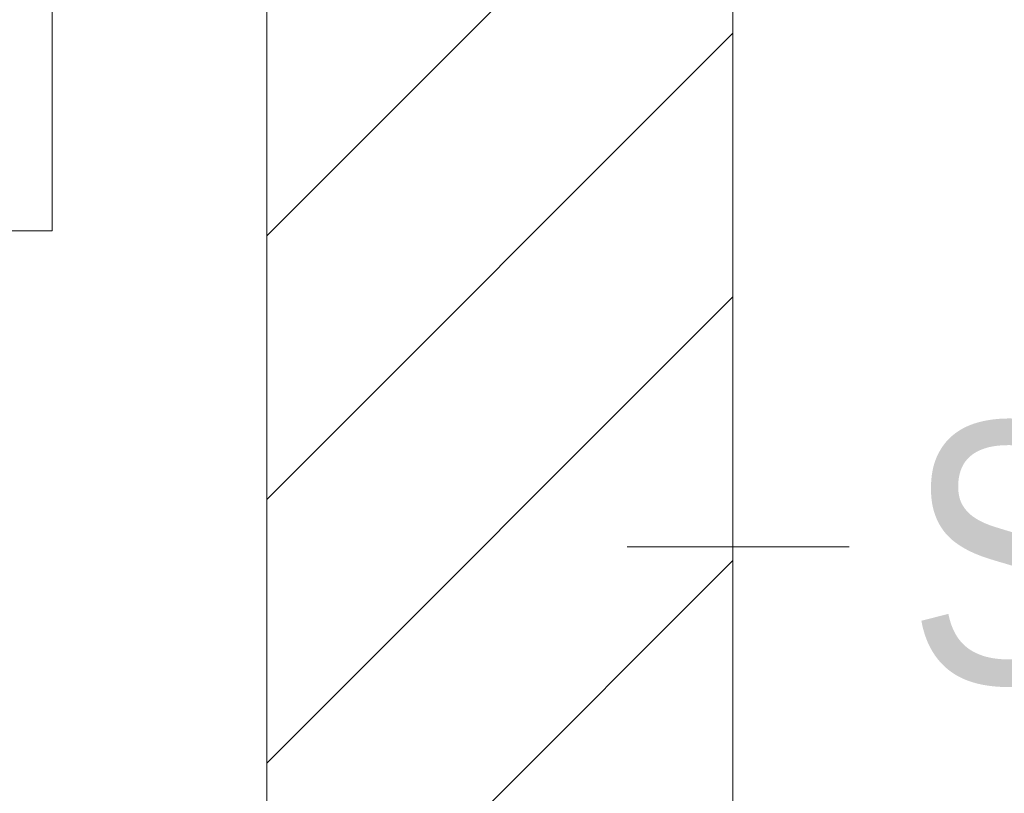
# Model space of a CAD drawing. Extents: x -620 to 300, y 62 to 1112.
# Tile 158 of 256: x 196.44 to 201.72, y 720.52 to 724.67. Entities that reach past the tile are written whole.
import ezdxf
from ezdxf.lldxf.tags import DXFTag

# ---------------------------------------------------------------- set-up
doc = ezdxf.new("R2010")
doc.units = 0
doc.layers.get('0').update_dxf_attribs({"lineweight": 13})
doc.layers.add('E_Detail_Beschriftung', color=7, linetype='Continuous', lineweight=13, true_color=0x009900)
doc.layers.add('E_Detail_Wandschraffur', color=7, linetype='Continuous', lineweight=5, true_color=0xc0c0c0)
doc.layers.add('E_Detail_Linie_Text_Bem', color=7, linetype='Continuous', lineweight=13)
doc.styles.get("Standard").update_dxf_attribs({"font": 'ARIALN.TTF'})
tags = doc.linetypes.add('fein_strichliert', pattern=[4, 1, -2, 1]).pattern_tags.tags
tags[8:9] = [DXFTag(74, 4), DXFTag(75, 0), DXFTag(340, '0'), DXFTag(46, 0.0), DXFTag(50, 0.0), DXFTag(44, 0.0), DXFTag(45, 0.0)]
tags[6:7] = [DXFTag(74, 4), DXFTag(75, 0), DXFTag(340, '0'), DXFTag(46, 0.0), DXFTag(50, 0.0), DXFTag(44, 0.0), DXFTag(45, 0.0)]
tags[4:5] = [DXFTag(74, 4), DXFTag(75, 0), DXFTag(340, '0'), DXFTag(46, 0.0), DXFTag(50, 0.0), DXFTag(44, 0.0), DXFTag(45, 0.0)]

# ---------------------------------------------------------------- blocks, each defined once
blk = doc.blocks.new('Referenz-A06GA1N48I')
at = {"layer": 'E_Detail_Linie_Text_Bem', "linetype": 'Continuous', "ltscale": 0.13}
for p, q in [((197.7632, 725.3316), (197.7632, 685.3316)), ((200.2632, 713.5316), (200.2632, 725.3316))]:
    blk.add_line(p, q, dxfattribs=at)
at = {"layer": 'E_Detail_Linie_Text_Bem', "color": 0, "linetype": 'Continuous', "ltscale": 0.13}
for p, q in [((196.6115, 725.1873), (196.6115, 723.5392)), ((196.6115, 723.5392), (196.356, 723.5392)), ((200.887, 721.8438), (199.6953, 721.8438))]:
    blk.add_line(p, q, dxfattribs=at)
at = {"layer": 'E_Detail_Wandschraffur', "linetype": 'fein_strichliert', "ltscale": 0.13}
for p, q in [((197.7632, 723.5123), (199.5825, 725.3316)), ((197.7632, 720.6839), (200.2632, 723.1839))]:
    blk.add_line(p, q, dxfattribs=at)
at = {"layer": 'E_Detail_Wandschraffur', "linetype": 'ByBlock', "ltscale": 0.13}
for p, q in [((197.7632, 722.0981), (200.2632, 724.5981)), ((197.7632, 719.2697), (200.2632, 721.7697))]:
    blk.add_line(p, q, dxfattribs=at)
at = {"layer": 'E_Detail_Beschriftung', "linetype": 'Continuous', "ltscale": 0.13, "char_height": 1.4, "attachment_point": 1}
for s, insert in [('{\\fArial Narrow;Endtüllen}', (189.7148, 724.3796)), ('{\\fArial Narrow;Stahlbeton}', (201.2014, 722.5113))]:
    blk.add_mtext(s, dxfattribs=dict(at, insert=insert))

msp = doc.modelspace()

# ---------------------------------------------------------------- block references
at = {"color": 8, "lineweight": 25, "ltscale": 0.25, "true_color": 0x808080}
msp.add_blockref('Referenz-A06GA1N48I', (0, 0), dxfattribs=at)

doc.saveas('drawing.dxf')
